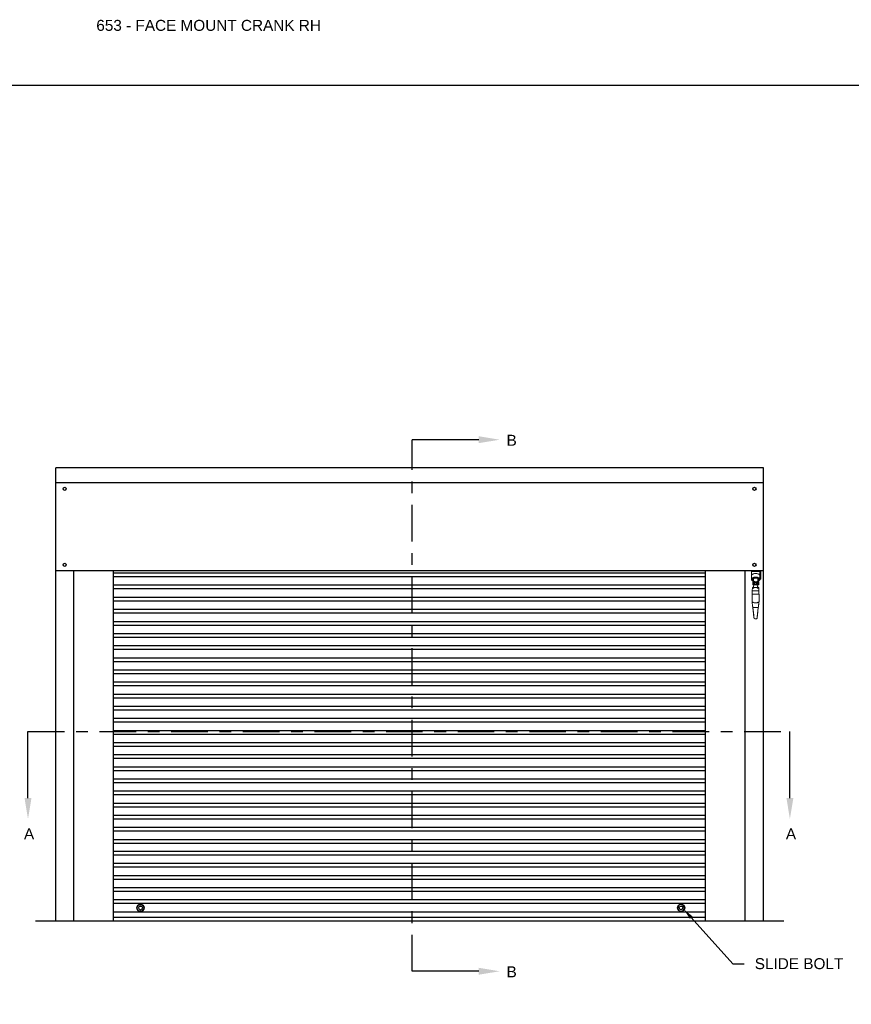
# Model space of a CAD drawing. Header units: inches. Extents: x 169.6 to 213.7, y 214.8 to 266.5.
# Tile 16 of 17: x 200.8 to 207.9, y 239.3 to 247.7. Entities that reach past the tile are written whole.
import ezdxf
from ezdxf import colors
from ezdxf.entities.mleader import LeaderData, LeaderLine
from ezdxf.math import Vec2, Vec3

# ---------------------------------------------------------------- set-up
doc = ezdxf.new("R2010")
doc.units = ezdxf.units.IN
doc.header["$LTSCALE"] = 0.25
doc.header["$MEASUREMENT"] = 0
doc.linetypes.add('CENTER', pattern=[2, 1.25, -0.25, 0.25, -0.25])
for name, color, linetype in [('ANNOTATIONS', 1, 'Continuous'), ('CRANK RH', 7, 'Continuous'), ('SECTION CUTS', 6, 'CENTER')]:
    doc.layers.add(name, color=color, linetype=linetype)
doc.styles.add('ARIAL', font='arial.ttf', dxfattribs={"height": 0.09375})
doc.styles.get("Standard").update_dxf_attribs({"font": 'romans.shx'})

msp = doc.modelspace()

# ---------------------------------------------------------------- linework, layer by layer
at = {"layer": 'CRANK RH', "linetype": 'Continuous'}
for p, q in [((201.08688, 240.03522), (201.08688, 243.91104)), ((207.14054, 243.91104), (201.08688, 243.91104)), ((207.14054, 240.03522), (207.14054, 243.91104)), ((207.14054, 243.78322), (201.08688, 243.78322)), ((201.08688, 243.03322), (207.14054, 243.03322)), ((201.24312, 240.03522), (201.24312, 243.03322)), ((201.58246, 240.03522), (201.58246, 243.03322)), ((206.64496, 243.00903), (201.58246, 243.00903)), ((206.64496, 240.03522), (206.64496, 243.03322)), ((206.98431, 240.03522), (206.98431, 243.03322)), ((206.64496, 242.97778), (201.58246, 242.97778)), ((206.64496, 242.90541), (201.58246, 242.90541)), ((206.64496, 242.87416), (201.58246, 242.87416)), ((206.64496, 242.8018), (201.58246, 242.8018)), ((206.64496, 242.77055), (201.58246, 242.77055)), ((206.64496, 242.69818), (201.58246, 242.69818)), ((206.64496, 242.66693), (201.58246, 242.66693)), ((206.64496, 242.59457), (201.58246, 242.59457)), ((206.64496, 242.56332), (201.58246, 242.56332)), ((206.64496, 242.49095), (201.58246, 242.49095)), ((206.64496, 242.4597), (201.58246, 242.4597)), ((206.64496, 242.38734), (201.58246, 242.38734)), ((206.64496, 242.35609), (201.58246, 242.35609)), ((206.64496, 242.28372), (201.58246, 242.28372)), ((206.64496, 242.25247), (201.58246, 242.25247)), ((206.64496, 242.18011), (201.58246, 242.18011)), ((206.64496, 242.14886), (201.58246, 242.14886)), ((206.64496, 242.07649), (201.58246, 242.07649)), ((206.64496, 242.04524), (201.58246, 242.04524)), ((206.64496, 241.97288), (201.58246, 241.97288)), ((206.64496, 241.94163), (201.58246, 241.94163)), ((206.64496, 241.86927), (201.58246, 241.86927)), ((206.64496, 241.83802), (201.58246, 241.83802)), ((206.64496, 241.76565), (201.58246, 241.76565)), ((206.64496, 241.7344), (201.58246, 241.7344)), ((206.64496, 241.66204), (201.58246, 241.66204)), ((206.64496, 241.63079), (201.58246, 241.63079)), ((206.64496, 241.55842), (201.58246, 241.55842)), ((206.64496, 241.52717), (201.58246, 241.52717)), ((206.64496, 241.45481), (201.58246, 241.45481)), ((206.64496, 241.42356), (201.58246, 241.42356)), ((206.64496, 241.35119), (201.58246, 241.35119)), ((206.64496, 241.31994), (201.58246, 241.31994)), ((206.64496, 241.24758), (201.58246, 241.24758)), ((206.64496, 241.21633), (201.58246, 241.21633)), ((206.64496, 241.14396), (201.58246, 241.14396)), ((206.64496, 241.11271), (201.58246, 241.11271)), ((206.64496, 241.04035), (201.58246, 241.04035)), ((206.64496, 241.0091), (201.58246, 241.0091)), ((206.64496, 240.93673), (201.58246, 240.93673)), ((206.64496, 240.90548), (201.58246, 240.90548)), ((206.64496, 240.83312), (201.58246, 240.83312)), ((206.64496, 240.80187), (201.58246, 240.80187)), ((206.64496, 240.72951), (201.58246, 240.72951)), ((206.64496, 240.69826), (201.58246, 240.69826)), ((206.64496, 240.62903), (201.58246, 240.62903)), ((206.64496, 240.59778), (201.58246, 240.59778)), ((206.64496, 240.52542), (201.58246, 240.52542)), ((206.64496, 240.49417), (201.58246, 240.49417)), ((206.64496, 240.4218), (201.58246, 240.4218)), ((206.64496, 240.39055), (201.58246, 240.39055)), ((206.64496, 240.31819), (201.58246, 240.31819)), ((206.64496, 240.28694), (201.58246, 240.28694)), ((206.64496, 240.21457), (201.58246, 240.21457)), ((206.64496, 240.18332), (201.58246, 240.18332)), ((206.64496, 240.11096), (201.58246, 240.11096)), ((201.58246, 240.06647), (206.64496, 240.06647))]:
    msp.add_line(p, q, dxfattribs=at)
at = {"layer": 'CRANK RH', "color": 7, "linetype": 'Continuous', "lineweight": 15}
for p, q in [((207.03857, 243.02404), (207.03857, 243.03322)), ((207.10933, 243.02404), (207.03857, 243.02404)), ((207.03857, 242.98713), (207.03857, 243.02404)), ((207.10933, 243.02404), (207.10933, 243.03322)), ((207.10933, 243.02404), (207.10933, 242.98713)), ((207.11827, 243.01967), (207.10933, 243.01967)), ((207.11827, 243.01967), (207.11827, 243.03322)), ((207.11827, 243.01967), (207.11827, 243.01411)), ((207.11827, 243.01411), (207.11827, 242.95821)), ((207.03857, 242.98713), (207.03857, 242.95641)), ((207.04626, 242.96385), (207.04626, 242.95129)), ((207.04843, 242.90932), (207.04843, 242.93417)), ((207.04976, 242.93506), (207.04932, 242.93506)), ((207.05065, 242.95217), (207.05065, 242.96102)), ((207.05065, 242.93389), (207.05065, 242.95217)), ((207.05065, 242.93389), (207.0508, 242.93244)), ((207.05509, 242.95783), (207.05509, 242.93214)), ((207.05509, 242.93214), (207.05518, 242.92837)), ((207.05731, 242.91065), (207.05731, 242.93284)), ((207.05841, 242.92951), (207.05731, 242.92951)), ((207.05926, 242.93062), (207.0624, 242.93062)), ((207.06087, 242.93062), (207.0624, 242.93062)), ((207.08225, 242.93062), (207.08538, 242.93062)), ((207.08225, 242.93062), (207.08377, 242.93062)), ((207.08786, 242.92951), (207.08623, 242.92951)), ((207.09059, 242.93062), (207.08786, 242.93062)), ((207.08786, 242.93062), (207.08786, 242.91287)), ((207.08951, 242.9398), (207.09065, 242.93943)), ((207.09059, 242.91065), (207.09059, 242.93284)), ((207.09272, 242.92837), (207.09281, 242.93214)), ((207.09281, 242.93214), (207.09281, 242.95783)), ((207.09711, 242.9325), (207.09725, 242.93389)), ((207.09725, 242.96102), (207.09725, 242.95217)), ((207.09725, 242.95217), (207.09725, 242.93389)), ((207.09858, 242.93506), (207.09814, 242.93506)), ((207.09947, 242.93417), (207.09947, 242.92864)), ((207.09947, 242.92864), (207.09947, 242.90932)), ((207.10164, 242.95129), (207.10164, 242.96385)), ((207.10933, 242.95641), (207.10933, 242.98713)), ((207.10933, 242.95821), (207.11827, 242.95821)), ((207.04557, 242.88624), (207.04464, 242.85962)), ((207.04464, 242.85962), (207.04464, 242.82885)), ((207.07232, 242.85962), (207.04464, 242.85962)), ((207.05133, 242.88624), (207.04557, 242.88624)), ((207.04932, 242.90843), (207.05433, 242.90843)), ((207.05124, 242.88402), (207.05124, 242.88607)), ((207.05349, 242.88181), (207.05313, 242.88183)), ((207.05474, 242.88181), (207.05349, 242.88181)), ((207.05406, 242.88181), (207.05349, 242.88181)), ((207.05731, 242.91398), (207.05837, 242.91398)), ((207.05902, 242.92226), (207.05875, 242.91778)), ((207.05901, 242.92175), (207.05901, 242.92175)), ((207.08548, 242.88624), (207.05917, 242.88624)), ((207.06762, 242.9153), (207.0676, 242.91517)), ((207.06858, 242.9137), (207.06905, 242.9147)), ((207.07118, 242.91407), (207.07101, 242.91297)), ((207.07185, 242.91403), (207.07183, 242.9139)), ((207.10001, 242.85962), (207.07232, 242.85962)), ((207.0859, 242.91778), (207.08563, 242.92226)), ((207.08564, 242.92175), (207.08564, 242.92175)), ((207.08627, 242.91398), (207.08786, 242.91398)), ((207.08786, 242.91287), (207.09059, 242.91287)), ((207.09115, 242.88181), (207.08991, 242.88181)), ((207.09115, 242.88181), (207.09059, 242.88181)), ((207.09152, 242.88183), (207.09115, 242.88181)), ((207.09908, 242.88624), (207.09332, 242.88624)), ((207.0934, 242.88607), (207.0934, 242.88402)), ((207.09357, 242.90843), (207.09858, 242.90843)), ((207.10001, 242.85962), (207.09908, 242.88624)), ((207.10001, 242.82885), (207.10001, 242.85962)), ((207.04271, 242.82885), (207.04271, 242.76425)), ((207.10193, 242.82885), (207.04271, 242.82885)), ((207.07232, 242.82885), (207.04464, 242.82885)), ((207.10001, 242.82885), (207.07232, 242.82885)), ((207.10193, 242.76425), (207.10193, 242.82885)), ((207.05642, 242.64969), (207.04861, 242.71501)), ((207.04869, 242.71429), (207.05495, 242.662)), ((207.05472, 242.71579), (207.05471, 242.71579)), ((207.05472, 242.71579), (207.08993, 242.71579)), ((207.09604, 242.71501), (207.08822, 242.64969)), ((207.09596, 242.71429), (207.0897, 242.662)), ((207.08994, 242.71579), (207.08993, 242.71579)), ((207.06548, 242.61966), (207.07917, 242.61966))]:
    msp.add_line(p, q, dxfattribs=at)
at = {"layer": 'CRANK RH'}
msp.add_line((200.91371, 240.03522), (207.31371, 240.03522), dxfattribs=at)
at = {"layer": 'CRANK RH', "color": 7, "linetype": 'Continuous', "lineweight": 15, "flags": 128}
for points in [[(207.10933, 242.98713), (207.10873, 242.99073), (207.10694, 242.99421), (207.10403, 242.99746), (207.1001, 243.00035), (207.09527, 243.00279), (207.08972, 243.00469), (207.08363, 243.006), (207.07721, 243.00667), (207.07069, 243.00667), (207.06427, 243.006), (207.05818, 243.00469), (207.05263, 243.00279), (207.04781, 243.00035), (207.04387, 242.99746), (207.04096, 242.99421), (207.03917, 242.99073), (207.03857, 242.98713)], [(207.09725, 242.94164), (207.10161, 242.94417), (207.1051, 242.94711), (207.1076, 242.95034), (207.10901, 242.95377), (207.10929, 242.95729), (207.10844, 242.96078), (207.10648, 242.96412), (207.10348, 242.96722), (207.09952, 242.96997), (207.09475, 242.97228), (207.0893, 242.97409), (207.08336, 242.97533), (207.07712, 242.97595), (207.07078, 242.97595), (207.06454, 242.97533), (207.0586, 242.97409), (207.05316, 242.97228), (207.04838, 242.96997), (207.04442, 242.96722), (207.04142, 242.96412), (207.03946, 242.96078), (207.03861, 242.95729), (207.03889, 242.95377), (207.0403, 242.95034), (207.0428, 242.94711), (207.04629, 242.94417), (207.05065, 242.94164)], [(207.10116, 242.94844), (207.10193, 242.94932), (207.10385, 242.95239), (207.10468, 242.9556), (207.1044, 242.95884), (207.10302, 242.96199), (207.10059, 242.96494), (207.0972, 242.96758), (207.09297, 242.96982), (207.08805, 242.97158), (207.08262, 242.97278), (207.07687, 242.9734), (207.07103, 242.9734), (207.06528, 242.97278), (207.05985, 242.97158), (207.05493, 242.96982), (207.0507, 242.96758), (207.04731, 242.96494), (207.04488, 242.96199), (207.0435, 242.95884), (207.04322, 242.9556), (207.04405, 242.95239), (207.04597, 242.94932), (207.04674, 242.94844)], [(207.06905, 242.9147), (207.06915, 242.91509), (207.06915, 242.91517)], [(207.08627, 242.91398), (207.08667, 242.91096), (207.08692, 242.90937)], [(207.04396, 242.75383), (207.04436, 242.75051), (207.04487, 242.74623), (207.04548, 242.74109), (207.04619, 242.73524), (207.04695, 242.72883), (207.04777, 242.72202), (207.04861, 242.71501)], [(207.04538, 242.74198), (207.04544, 242.74145), (207.04563, 242.73987), (207.04594, 242.73732), (207.04635, 242.73387), (207.04685, 242.72968), (207.04742, 242.72489), (207.04805, 242.7197), (207.04869, 242.71429)], [(207.04869, 242.71429), (207.04805, 242.7197), (207.04742, 242.72489), (207.04685, 242.72968), (207.04635, 242.73387), (207.04594, 242.73732), (207.04563, 242.73987), (207.04544, 242.74145), (207.04538, 242.74198)], [(207.09927, 242.74198), (207.09922, 242.74156), (207.09907, 242.74031), (207.09883, 242.73827), (207.09849, 242.7355), (207.09809, 242.73209), (207.09761, 242.72814), (207.09709, 242.72376), (207.09653, 242.7191), (207.09596, 242.71429)], [(207.09596, 242.71429), (207.09653, 242.7191), (207.09709, 242.72376), (207.09761, 242.72814), (207.09809, 242.73209), (207.09849, 242.7355), (207.09883, 242.73827), (207.09907, 242.74031), (207.09922, 242.74156), (207.09927, 242.74198)], [(207.09604, 242.71501), (207.09688, 242.72202), (207.0977, 242.72883), (207.09846, 242.73524), (207.09916, 242.74109), (207.09978, 242.74623), (207.10029, 242.75051), (207.10069, 242.75383)], [(207.05753, 242.64046), (207.05749, 242.64079), (207.05737, 242.64176), (207.05718, 242.64335), (207.05693, 242.6455), (207.05661, 242.64815), (207.05624, 242.65123), (207.05583, 242.65463), (207.0554, 242.65826), (207.05495, 242.662)], [(207.05495, 242.662), (207.05545, 242.65779), (207.05594, 242.65375), (207.05638, 242.65003), (207.05677, 242.64677), (207.05709, 242.64409), (207.05733, 242.6421), (207.05748, 242.64087), (207.05753, 242.64046)], [(207.05642, 242.64969), (207.05694, 242.64542), (207.05743, 242.64127), (207.0579, 242.63738), (207.05832, 242.63387), (207.05868, 242.63084), (207.05897, 242.62838), (207.05919, 242.62656), (207.05932, 242.62545), (207.05937, 242.62508)], [(207.08528, 242.62508), (207.08532, 242.62545), (207.08546, 242.62656), (207.08567, 242.62838), (207.08597, 242.63084), (207.08633, 242.63387), (207.08675, 242.63738), (207.08722, 242.64127), (207.08771, 242.64542), (207.08822, 242.64969)], [(207.08712, 242.64046), (207.08717, 242.64087), (207.08732, 242.6421), (207.08755, 242.64409), (207.08787, 242.64677), (207.08826, 242.65003), (207.08871, 242.65375), (207.08919, 242.65779), (207.0897, 242.662)], [(207.0897, 242.662), (207.08919, 242.65779), (207.08871, 242.65375), (207.08826, 242.65003), (207.08787, 242.64677), (207.08755, 242.64409), (207.08732, 242.6421), (207.08717, 242.64087), (207.08712, 242.64046)]]:
    msp.add_lwpolyline(points, dxfattribs=at)
at = {"layer": 'CRANK RH', "linetype": 'Continuous'}
for points in [[(201.82715, 240.17421), (201.84277, 240.14714), (201.82715, 240.12008), (201.7959, 240.12008), (201.78027, 240.14714), (201.7959, 240.17421)], [(206.42051, 240.17421), (206.40489, 240.14714), (206.42051, 240.12008), (206.45176, 240.12008), (206.46739, 240.14714), (206.45176, 240.17421)]]:
    msp.add_lwpolyline(points, close=True, dxfattribs=at)
for centre, radius in [((201.16437, 243.73036), 0.01369), ((207.06305, 243.73036), 0.01369), ((201.16437, 243.0805), 0.01369), ((207.06305, 243.0805), 0.01369), ((201.81152, 240.14714), 0.03125), ((201.81259, 240.14714), 0.01562), ((206.43614, 240.14714), 0.03125), ((206.43508, 240.14714), 0.01562)]:
    msp.add_circle(centre, radius, dxfattribs=at)
at = {"layer": 'CRANK RH', "color": 7, "linetype": 'Continuous', "lineweight": 15}
for centre, radius in [((207.07232, 242.92175), 0.01331), ((207.07232, 242.92175), 0.00888), ((207.06804, 242.91517), 0.000444), ((207.07227, 242.9139), 0.000444)]:
    msp.add_circle(centre, radius, dxfattribs=at)
for centre, radius, start, end in [((207.05687, 242.95129), 0.01037, 126.839416, 233.160584), ((207.05683, 242.95129), 0.00956, 130.233117, 229.766883), ((207.04932, 242.93417), 0.000888, 90, 180), ((207.04976, 242.93595), 0.000888, 270, 0), ((207.05358, 242.96327), 0.00222, 117.303086, 142.22849), ((207.05731, 242.93506), 0.00222, 180, 270), ((207.07395, 242.92182), 0.0449, 66.437329, 113.593087), ((207.07395, 242.98114), 0.04528, 247.614775, 292.385225), ((207.05705, 242.93963), 0.000261, 294.454915, 351.263969), ((207.05686, 242.94023), 0.000888, 289.335855, 295.674174), ((207.07395, 242.9221), 0.04407, 67.884108, 112.115892), ((207.07395, 242.98047), 0.04407, 247.88482, 292.11518), ((207.05838, 242.92987), 0.000355, 273.149028, 14.548849), ((207.08411, 242.92175), 0.02663, 161.075356, 162.709123), ((207.05926, 242.93027), 0.000355, 90, 161.075356), ((207.07232, 242.92175), 0.00888, 0, 180.000001), ((207.07232, 242.92175), 0.00777, 277.76023, 228.813399), ((207.07232, 242.92175), 0.00777, 0.000001, 180.000001), ((207.08539, 242.93027), 0.000355, 18.924644, 90), ((207.06053, 242.92175), 0.02663, 17.312262, 18.924644), ((207.08626, 242.92987), 0.000355, 165.40873, 265.675598), ((207.09085, 242.93963), 0.00026, 188.656082, 245.625034), ((207.09059, 242.93506), 0.00222, 270, 0), ((207.09104, 242.94023), 0.000888, 244.325826, 250.664145), ((207.09432, 242.96327), 0.00222, 37.77151, 62.696914), ((207.09038, 242.95064), 0.01128, 3.28206, 52.463139), ((207.09107, 242.95129), 0.00956, 310.233117, 49.766883), ((207.09038, 242.95193), 0.01128, 307.534259, 356.716356), ((207.09814, 242.93595), 0.000888, 180, 270), ((207.09858, 242.93417), 0.000888, 0, 90), ((207.04932, 242.90932), 0.000888, 180, 270), ((207.05213, 242.88607), 0.000888, 157.948614, 180), ((207.05346, 242.88402), 0.00222, 180, 261.334595), ((206.95259, 242.92639), 0.10651, 340.579298, 347.908065), ((207.05433, 242.90932), 0.000888, 270, 343.39845), ((206.95259, 242.92639), 0.10651, 343.720441, 357.778603), ((207.05731, 242.90843), 0.00222, 90, 163.39845), ((207.05838, 242.91362), 0.000357, 91.644036, 164.592517), ((207.07232, 242.92175), 0.01331, 205.044647, 334.955353), ((207.06804, 242.91517), 0.00111, 335.073604, 138.813399), ((207.06804, 242.91517), 0.000444, 0.000001, 163.286815), ((207.07227, 242.9139), 0.00111, 7.76023, 171.500025), ((207.07227, 242.9139), 0.000444, 0.000001, 163.286815), ((207.19206, 242.92639), 0.10651, 182.221397, 196.279559), ((207.08626, 242.91363), 0.000356, 15.35213, 88.411317), ((207.09059, 242.90843), 0.00222, 16.60155, 90), ((207.09118, 242.88402), 0.00222, 278.696025, 0), ((207.09357, 242.90932), 0.000888, 196.60155, 270), ((207.09252, 242.88607), 0.000888, 360, 22.051386), ((207.09858, 242.90932), 0.000888, 270, 0), ((207.06548, 242.62581), 0.00615, 186.824746, 270), ((207.07917, 242.62581), 0.00615, 270, 353.175254)]:
    msp.add_arc(centre, radius, start, end, dxfattribs=at)
for centre, start_param, end_param in [((207.05509, 242.96101), 0.7494689, 1.5707963), ((207.09281, 242.96101), 4.712389, 5.5337164)]:
    msp.add_ellipse(centre, major_axis=(0, 0.00492), ratio=0.9013878, start_param=start_param, end_param=end_param, dxfattribs=at)
for points, knots in [([(207.05065, 242.95217), (207.05065, 242.95247), (207.05068, 242.95507), (207.05106, 242.95853), (207.05266, 242.96169), (207.05367, 242.96267), (207.05443, 242.96306), (207.05488, 242.96311), (207.05509, 242.96313)], [0, 0, 0, 0, 0.0736907, 0.6254449, 0.8047082, 0.8944427, 0.9519118, 1, 1, 1, 1]), ([(207.05509, 242.96582), (207.05471, 242.9658), (207.05381, 242.96576), (207.05302, 242.96543), (207.05256, 242.96524)], [0, 0, 0, 0, 0.42355639, 1, 1, 1, 1]), ([(207.05731, 242.96199), (207.05689, 242.96167), (207.05607, 242.96101), (207.05526, 242.95952), (207.05515, 242.95841), (207.05509, 242.95783)], [0, 0, 0, 0, 0.3187976, 0.6392925, 1, 1, 1, 1]), ([(207.05509, 242.93736), (207.05514, 242.93767), (207.05526, 242.9383), (207.05606, 242.93908), (207.05691, 242.93943), (207.05731, 242.93959)], [0, 0, 0, 0, 0.3463096, 0.6917448, 1, 1, 1, 1]), ([(207.05725, 242.93943), (207.05754, 242.93957), (207.05789, 242.93974), (207.0583, 242.93978), (207.05837, 242.93979)], [0, 0, 0, 0, 0.817679, 1, 1, 1, 1]), ([(207.05736, 242.96293), (207.05752, 242.96291), (207.05827, 242.96281), (207.05897, 242.96262), (207.05952, 242.96249), (207.05953, 242.96249)], [0, 0, 0, 0, 0.222521, 0.9899412, 1, 1, 1, 1]), ([(207.05953, 242.94009), (207.05952, 242.94009), (207.05914, 242.93999), (207.05875, 242.93991), (207.05837, 242.93983)], [0, 0, 0, 0, 0.01865, 1, 1, 1, 1]), ([(207.0859, 242.92965), (207.0859, 242.92967), (207.08591, 242.92971), (207.08568, 242.92877), (207.08534, 242.92727), (207.08517, 242.92592), (207.0851, 242.92537)], [0, 0, 0, 0, 0.1667187, 0.4771964, 0.7858082, 1, 1, 1, 1]), ([(207.08623, 242.92941), (207.08624, 242.92942), (207.08625, 242.92947), (207.086, 242.92857), (207.08565, 242.9269), (207.08535, 242.92534), (207.0853, 242.92437), (207.08529, 242.92423)], [0, 0, 0, 0, 0.1488418, 0.4227329, 0.6941253, 0.9568936, 1, 1, 1, 1]), ([(207.08837, 242.96249), (207.08838, 242.96249), (207.08893, 242.96262), (207.08963, 242.96281), (207.09038, 242.96291), (207.09054, 242.96293)], [0, 0, 0, 0, 0.0100588, 0.7774758, 1, 1, 1, 1]), ([(207.08951, 242.93983), (207.08914, 242.93991), (207.08875, 242.94), (207.08838, 242.94009), (207.08837, 242.94009)], [0, 0, 0, 0, 0.9810516, 1, 1, 1, 1]), ([(207.09281, 242.95783), (207.09276, 242.95839), (207.09264, 242.95951), (207.09184, 242.96101), (207.09099, 242.96168), (207.09059, 242.96199)], [0, 0, 0, 0, 0.3464202, 0.691736, 1, 1, 1, 1]), ([(207.09059, 242.93959), (207.09101, 242.93942), (207.09183, 242.93908), (207.09264, 242.9383), (207.09275, 242.93769), (207.09281, 242.93736)], [0, 0, 0, 0, 0.3187431, 0.6393777, 1, 1, 1, 1]), ([(207.09534, 242.96524), (207.09499, 242.96539), (207.0942, 242.96573), (207.09331, 242.96579), (207.09281, 242.96582)], [0, 0, 0, 0, 0.4498574, 1, 1, 1, 1]), ([(207.09281, 242.96313), (207.09302, 242.96311), (207.09347, 242.96306), (207.09423, 242.96267), (207.09524, 242.96169), (207.09684, 242.95853), (207.09722, 242.95507), (207.09725, 242.95247), (207.09725, 242.95217)], [0, 0, 0, 0, 0.0481156, 0.1055838, 0.1952959, 0.3745701, 0.9263102, 1, 1, 1, 1]), ([(207.05313, 242.88183), (207.05279, 242.88193), (207.05222, 242.88209), (207.05165, 242.88269), (207.05136, 242.88325), (207.05125, 242.8837), (207.05125, 242.88395), (207.05124, 242.88402)], [0, 0, 0, 0, 0.3816069, 0.635828, 0.8099638, 0.9421887, 1, 1, 1, 1]), ([(207.05131, 242.8864), (207.05131, 242.88641), (207.05132, 242.88644), (207.05143, 242.88671), (207.0517, 242.88738), (207.05212, 242.88846), (207.05326, 242.8915), (207.05412, 242.89425), (207.05483, 242.89653)], [0, 0, 0, 0, 0.0306514, 0.087489, 0.1436351, 0.2848147, 0.4077791, 1, 1, 1, 1]), ([(207.0567, 242.8824), (207.05628, 242.88219), (207.05563, 242.88186), (207.05497, 242.88182), (207.05474, 242.88181)], [0, 0, 0, 0, 0.6469949, 1, 1, 1, 1]), ([(207.05912, 242.88565), (207.05908, 242.88537), (207.05896, 242.88471), (207.05825, 242.88363), (207.05743, 242.88289), (207.05683, 242.88249), (207.0567, 242.8824)], [0, 0, 0, 0, 0.1898554, 0.4435954, 0.8793329, 1, 1, 1, 1]), ([(207.05902, 242.92226), (207.05902, 242.92226), (207.05901, 242.9221), (207.05899, 242.92083), (207.0592, 242.91876), (207.05996, 242.91687), (207.06026, 242.91611)], [0, 0, 0, 0, 0.0027536, 0.0757279, 0.6269228, 1, 1, 1, 1]), ([(207.05917, 242.88624), (207.05916, 242.88616), (207.05915, 242.88596), (207.05913, 242.88577), (207.05912, 242.88565)], [0, 0, 0, 0, 0.41359938, 1, 1, 1, 1]), ([(207.08439, 242.91611), (207.08469, 242.91687), (207.08545, 242.91876), (207.08566, 242.92083), (207.08563, 242.9221), (207.08563, 242.92226), (207.08563, 242.92226)], [0, 0, 0, 0, 0.3730772, 0.9242721, 0.9972464, 1, 1, 1, 1]), ([(207.08552, 242.88565), (207.08552, 242.88577), (207.0855, 242.88596), (207.08549, 242.88616), (207.08548, 242.88624)], [0, 0, 0, 0, 0.5864442, 1, 1, 1, 1]), ([(207.08795, 242.8824), (207.08756, 242.88268), (207.08688, 242.88316), (207.08605, 242.88411), (207.08561, 242.88496), (207.08554, 242.8855), (207.08552, 242.88565)], [0, 0, 0, 0, 0.3674174, 0.6326684, 0.9009147, 1, 1, 1, 1]), ([(207.08991, 242.88181), (207.08944, 242.88186), (207.08878, 242.88193), (207.08814, 242.88229), (207.08795, 242.8824)], [0, 0, 0, 0, 0.7012013, 1, 1, 1, 1]), ([(207.08982, 242.89653), (207.0899, 242.89624), (207.09063, 242.89377), (207.0917, 242.89062), (207.09281, 242.88772), (207.09317, 242.88682), (207.09332, 242.88646), (207.09333, 242.88642), (207.09334, 242.8864)], [0, 0, 0, 0, 0.0767379, 0.6453233, 0.8228293, 0.9071998, 0.9584998, 1, 1, 1, 1]), ([(207.0934, 242.88402), (207.09339, 242.88383), (207.09336, 242.88345), (207.09311, 242.88287), (207.09264, 242.88227), (207.09205, 242.88194), (207.09163, 242.88185), (207.09152, 242.88183)], [0, 0, 0, 0, 0.1465289, 0.2919672, 0.5304743, 0.8792714, 1, 1, 1, 1]), ([(207.04271, 242.76425), (207.04271, 242.76424), (207.04273, 242.76414), (207.04289, 242.76276), (207.04321, 242.76009), (207.04367, 242.75629), (207.04386, 242.75465), (207.04396, 242.75383)], [0, 0, 0, 0, 0.0028229, 0.0353736, 0.4647182, 0.7329388, 1, 1, 1, 1]), ([(207.04396, 242.75383), (207.04396, 242.75384), (207.04384, 242.75485), (207.04354, 242.75738), (207.0431, 242.76099), (207.04285, 242.76314), (207.04273, 242.76407), (207.04271, 242.76424), (207.04271, 242.76425)], [0, 0, 0, 0, 0.00496715, 0.37988964, 0.68802748, 0.94222933, 0.99717487, 1, 1, 1, 1]), ([(207.05007, 242.76021), (207.0497, 242.76039), (207.04822, 242.76113), (207.046, 242.76233), (207.04339, 242.76384), (207.04297, 242.76409), (207.04271, 242.76425)], [0, 0, 0, 0, 0.0830037, 0.3325895, 0.5909179, 1, 1, 1, 1]), ([(207.09458, 242.76021), (207.09347, 242.75968), (207.09116, 242.75857), (207.08695, 242.75691), (207.0813, 242.7552), (207.07619, 242.75441), (207.0699, 242.75429), (207.06343, 242.75506), (207.05578, 242.75753), (207.05192, 242.75934), (207.05007, 242.76021)], [0, 0, 0, 0, 0.097323, 0.202378, 0.3073357, 0.4695288, 0.5004233, 0.6720212, 0.8427354, 1, 1, 1, 1]), ([(207.10193, 242.76425), (207.10169, 242.7641), (207.1012, 242.76381), (207.09812, 242.762), (207.09549, 242.76067), (207.09458, 242.76021)], [0, 0, 0, 0, 0.3893902, 0.7882871, 1, 1, 1, 1]), ([(207.10193, 242.76425), (207.10193, 242.76424), (207.10192, 242.76414), (207.10175, 242.76276), (207.10144, 242.76009), (207.10098, 242.75629), (207.10079, 242.75465), (207.10069, 242.75383)], [0, 0, 0, 0, 0.002825, 0.0353764, 0.4647001, 0.7329389, 1, 1, 1, 1]), ([(207.10069, 242.75383), (207.10069, 242.75384), (207.10081, 242.75485), (207.10111, 242.75738), (207.10155, 242.76099), (207.1018, 242.76314), (207.10191, 242.76407), (207.10193, 242.76424), (207.10193, 242.76425)], [0, 0, 0, 0, 0.0049672, 0.3798919, 0.6880294, 0.9422303, 0.9971769, 1, 1, 1, 1]), ([(207.05471, 242.71579), (207.05402, 242.71571), (207.05265, 242.71554), (207.05082, 242.71532), (207.04943, 242.71514), (207.04876, 242.71504), (207.04861, 242.71502), (207.04861, 242.71501), (207.04861, 242.71501)], [0, 0, 0, 0, 0.214668, 0.4293067, 0.6439775, 0.8586525, 0.9778845, 1, 1, 1, 1]), ([(207.09604, 242.71501), (207.09604, 242.71501), (207.09604, 242.71502), (207.09589, 242.71504), (207.09522, 242.71514), (207.09383, 242.71532), (207.092, 242.71554), (207.09063, 242.71571), (207.08994, 242.71579)], [0, 0, 0, 0, 0.0221151, 0.1413449, 0.3560015, 0.5706683, 0.7853361, 1, 1, 1, 1])]:
    msp.add_open_spline(points, degree=3, knots=knots, dxfattribs=at)
at = {"layer": 'defpoints'}
msp.add_lwpolyline([(213.72204, 234.44685), (194.25216, 234.44685), (194.25216, 247.18196), (213.72204, 247.18196)], close=True, dxfattribs=at)
at = {"layer": 'SECTION CUTS'}
for p, q in [((204.13508, 239.60505), (204.13508, 244.15078)), ((200.85026, 241.65589), (207.36621, 241.65589))]:
    msp.add_line(p, q, dxfattribs=at)

# ---------------------------------------------------------------- texts
at = {"layer": 'ANNOTATIONS', "insert": (201.43451, 247.74099), "char_height": 0.09375, "width": 6.6097632, "attachment_point": 1, "line_spacing_factor": 0.86134, "style": 'ARIAL'}
msp.add_mtext('653 - FACE MOUNT CRANK RH', dxfattribs=at)
at = {"layer": 'SECTION CUTS', "style": 'ARIAL'}
for s, p in [('B', (204.94311, 244.09908)), ('A', (200.81578, 240.73345)), ('A', (207.33174, 240.73345)), ('B', (204.94311, 239.55336))]:
    msp.add_text(s, height=0.09375, dxfattribs=at).set_placement(p)

# ---------------------------------------------------------------- leaders
at = {"layer": 'ANNOTATIONS'}
ml = msp.add_multileader_mtext('Standard', dxfattribs=at)
ml.set_content('SLIDE BOLT', color=256, style='ARIAL')
ml.set_leader_properties()
ml.build(insert=Vec2(0, 0))
ml.multileader.update_dxf_attribs({"dogleg_length": 0.36, "arrow_head_size": 0.09375})
ctx = ml.context
ctx.base_point, ctx.char_height, ctx.arrow_head_size, ctx.landing_gap_size, ctx.plane_origin = Vec3(206.97576, 239.66915), 0.09375, 0.09375, 0.09, Vec3(206.19073, 239.23593)
notes = []
notes.append((ctx, [(0, (1, 1, 0), (206.87781, 239.66915), (1, 0), 0.09796, [(0, [(206.45958, 240.13361)], 0, [])])]))
ctx.mtext.insert, ctx.mtext.flow_direction = Vec3(207.06576, 239.71683), 5
at = {"layer": 'SECTION CUTS'}
ml = msp.add_multileader_mtext('Standard', dxfattribs=at)
ml.set_content('', color=256)
ml.set_leader_properties()
ml.build(insert=Vec2(0, 0))
ml.multileader.update_dxf_attribs({"dogleg_length": 0, "arrow_head_size": 0.18})
ctx = ml.context
ctx.base_point, ctx.char_height, ctx.arrow_head_size, ctx.landing_gap_size, ctx.plane_origin, ctx.plane_x_axis, ctx.plane_y_axis = Vec3(204.13508, 244.15078), 0.18, 0.18, 0, Vec3(204.8846, 244.15078), Vec3(0, 1), Vec3(-1, 0)
notes.append((ctx, [(0, (1, 1, 0), (204.13508, 244.15078), (1, 0), 0, [(0, [(204.8846, 244.15078)], 0, [])])]))
ctx.mtext.insert, ctx.mtext.text_direction, ctx.mtext.rotation, ctx.mtext.flow_direction = Vec3(204.04508, 244.15078), Vec3(0, 1), 1.5707963, 5
ml = msp.add_multileader_mtext('Standard', dxfattribs=at)
ml.set_content('', color=256)
ml.set_leader_properties()
ml.build(insert=Vec2(0, 0))
ml.multileader.update_dxf_attribs({"dogleg_length": 0, "arrow_head_size": 0.18})
ctx = ml.context
ctx.base_point, ctx.char_height, ctx.arrow_head_size, ctx.landing_gap_size, ctx.plane_origin = Vec3(200.85026, 241.65589), 0.18, 0.18, 0, Vec3(200.85026, 240.90637)
notes.append((ctx, [(0, (1, 1, 0), (200.85026, 241.65589), (1, 0), 0, [(0, [(200.85026, 240.90637)], 0, [])])]))
ctx.mtext.insert, ctx.mtext.flow_direction = Vec3(200.85026, 241.74589), 5
ml = msp.add_multileader_mtext('Standard', dxfattribs=at)
ml.set_content('', color=256)
ml.set_leader_properties()
ml.build(insert=Vec2(0, 0))
ml.multileader.update_dxf_attribs({"dogleg_length": 0, "arrow_head_size": 0.18})
ctx = ml.context
ctx.base_point, ctx.char_height, ctx.arrow_head_size, ctx.landing_gap_size, ctx.plane_origin = Vec3(207.36621, 241.65589), 0.18, 0.18, 0, Vec3(207.36621, 240.90637)
notes.append((ctx, [(0, (1, 1, 0), (207.36621, 241.65589), (1, 0), 0, [(0, [(207.36621, 240.90637)], 0, [])])]))
ctx.mtext.insert, ctx.mtext.flow_direction = Vec3(207.36621, 241.74589), 5
ml = msp.add_multileader_mtext('Standard', dxfattribs=at)
ml.set_content('', color=256)
ml.set_leader_properties()
ml.build(insert=Vec2(0, 0))
ml.multileader.update_dxf_attribs({"dogleg_length": 0, "arrow_head_size": 0.18})
ctx = ml.context
ctx.base_point, ctx.char_height, ctx.arrow_head_size, ctx.landing_gap_size, ctx.plane_origin, ctx.plane_x_axis, ctx.plane_y_axis = Vec3(204.13508, 239.60505), 0.18, 0.18, 0, Vec3(204.8846, 239.60505), Vec3(0, 1), Vec3(-1, 0)
notes.append((ctx, [(0, (1, 1, 0), (204.13508, 239.60505), (1, 0), 0, [(0, [(204.8846, 239.60505)], 0, [])])]))
ctx.mtext.insert, ctx.mtext.text_direction, ctx.mtext.rotation, ctx.mtext.flow_direction = Vec3(204.04508, 239.60505), Vec3(0, 1), 1.5707963, 5
for ctx, leaders in notes:
    for number, flags, end, landing, length, lines in leaders:
        leader = LeaderData()
        leader.index, (leader.has_last_leader_line, leader.has_dogleg_vector, leader.attachment_direction) = number, flags
        leader.last_leader_point, leader.dogleg_vector, leader.dogleg_length = Vec3(end), Vec3(landing), length
        for number, points, colour, breaks in lines:
            line = LeaderLine()
            line.index, line.vertices, line.color, line.breaks = number, Vec3.list(points), colors.encode_raw_color(colour), breaks
            leader.lines.append(line)
        ctx.leaders.append(leader)

doc.saveas('drawing.dxf')
